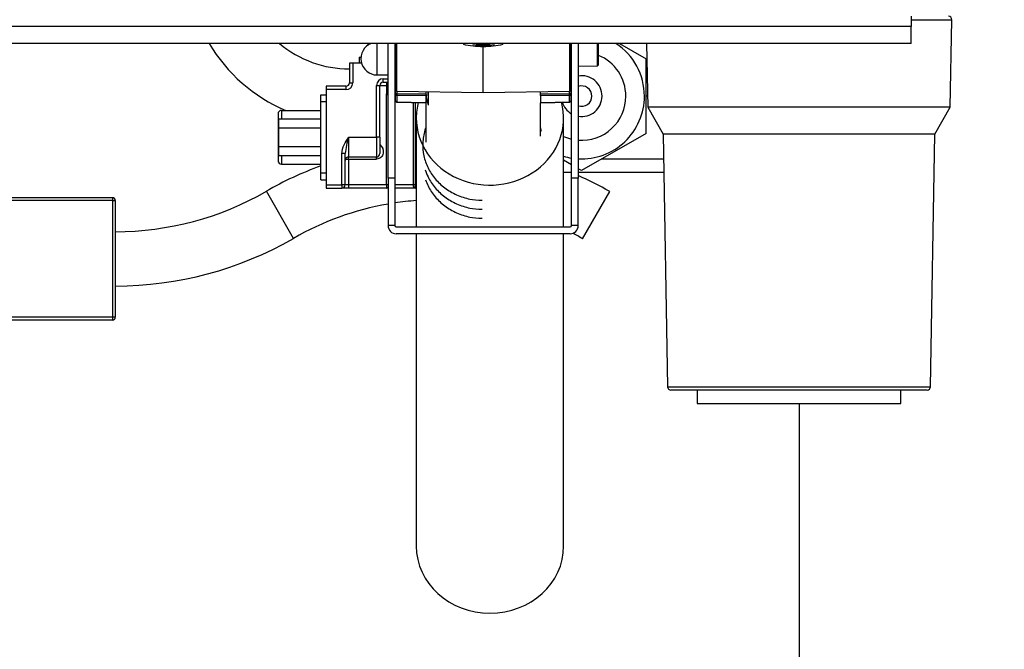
# Model space of a CAD drawing. Header units: millimetres. Extents: x -40 to 419, y 0 to 295.
# Tile 23 of 85: x 94 to 109, y 176 to 186. Entities that reach past the tile are written whole.
import ezdxf
from ezdxf.enums import TextEntityAlignment as Align

# ---------------------------------------------------------------- set-up
doc = ezdxf.new("R2010")
doc.units = ezdxf.units.MM
doc.layers.add('BW4C_TWINTOWER_H', color=7, linetype='Continuous')
doc.layers.add('Standard', color=7, linetype='Continuous')
doc.styles.add('SEACAD_Arial', font='arial.ttf')
doc.dimstyles.new('ISO_(mm)', dxfattribs={"dimtxt": 3, "dimasz": 3, "dimexe": 1.5, "dimexo": 0, "dimgap": 0.75, "dimtad": 1, "dimdec": 0, "dimlfac": 10, "dimtxsty": 'SEACAD_Arial', "dimblk1": '_SE_FILLED', "dimblk2": '_SE_FILLED', "dimsah": 1, "dimcen": 1.5, "dimadec": 0, "dimazin": 0, "dimtfac": 0.5, "dimtmove": 0, "dimatfit": 3, "dimfxl": 1, "dimarcsym": 0})

# ---------------------------------------------------------------- blocks, each defined once
blk = doc.blocks.new('SE1')
at = {"layer": 'BW4C_TWINTOWER_H', "color": 7, "linetype": 'Continuous'}
for p, q in [((107.45, 185.604), (107.45, 185.455)), ((107.45, 185.553), (108.049, 185.553)), ((108.027, 184.264), (108.049, 185.553)), ((108.027, 184.264), (108.049, 185.553)), ((107.45, 185.455), (87.25, 185.455)), ((107.45, 185.453), (87.25, 185.453)), ((107.45, 185.455), (107.45, 185.453)), ((107.45, 185.204), (107.45, 185.453)), ((107.45, 185.204), (87.25, 185.204)), ((99.45, 185.204), (99.45, 185.175)), ((99.47, 185.204), (99.47, 185.187)), ((99.59, 184.74), (99.59, 185.204)), ((99.75, 183.224), (99.75, 185.204)), ((99.85, 185.204), (99.85, 183.224)), ((99.86, 185.204), (99.86, 184.522)), ((99.88, 184.502), (99.88, 185.204)), ((101.15, 185.204), (101.15, 185.198)), ((101.15, 184.48), (101.15, 185.16)), ((102.42, 185.204), (102.42, 184.502)), ((102.44, 184.522), (102.44, 185.204)), ((102.45, 183.224), (102.45, 185.204)), ((102.55, 185.204), (102.55, 183.224)), ((102.83, 185.204), (102.83, 184.877)), ((102.85, 184.897), (102.85, 185.204)), ((103.158, 185.204), (103.55, 184.978)), ((103.557, 185.204), (103.573, 184.264)), ((99.325, 185.004), (99.325, 184.914)), ((99.325, 185.004), (99.351, 185.004)), ((103.55, 183.881), (103.55, 184.978)), ((99.23, 184.914), (99.18, 184.914)), ((99.18, 184.914), (99.18, 184.624)), ((99.18, 184.829), (99.18, 184.619)), ((99.18, 184.829), (99.18, 184.829)), ((99.359, 184.914), (99.23, 184.914)), ((99.23, 184.914), (99.23, 184.624)), ((102.44, 184.87), (102.45, 184.87)), ((102.55, 184.872), (102.83, 184.877)), ((99.59, 184.74), (99.75, 184.74)), ((99.68, 184.684), (99.75, 184.684)), ((99.68, 184.634), (99.68, 184.684)), ((99.85, 184.74), (99.86, 184.74)), ((99.85, 184.684), (99.86, 184.684)), ((98.84, 184.574), (98.84, 184.524)), ((99.13, 184.574), (98.84, 184.574)), ((98.84, 184.524), (98.84, 183.124)), ((99.13, 184.524), (98.84, 184.524)), ((99.13, 184.574), (99.13, 184.524)), ((99.18, 184.624), (99.23, 184.624)), ((99.58, 183.824), (99.58, 184.584)), ((99.58, 184.584), (99.63, 184.584)), ((99.63, 184.584), (99.725, 184.584)), ((99.63, 183.824), (99.63, 184.584)), ((99.68, 184.634), (99.75, 184.634)), ((99.725, 184.634), (99.725, 184.464)), ((99.85, 184.634), (99.86, 184.634)), ((99.86, 184.458), (99.86, 184.522)), ((102.44, 184.522), (102.44, 184.458)), ((98.76, 184.349), (98.76, 184.449)), ((98.76, 184.449), (98.84, 184.449)), ((99.75, 184.464), (99.725, 184.464)), ((99.725, 183.124), (99.725, 184.464)), ((99.86, 184.464), (99.85, 184.464)), ((99.86, 184.362), (99.86, 184.458)), ((99.88, 184.502), (99.88, 184.466)), ((99.88, 184.502), (101.15, 184.48)), ((99.88, 184.466), (100.305, 184.463)), ((99.88, 184.44), (99.88, 184.344)), ((100.306, 184.436), (99.88, 184.44)), ((100.305, 184.494), (100.305, 184.467)), ((100.306, 184.436), (100.306, 184.334)), ((100.333, 184.479), (100.343, 184.479)), ((100.333, 184.442), (100.343, 184.442)), ((100.335, 184.494), (100.335, 184.482)), ((100.343, 184.482), (100.335, 184.482)), ((100.335, 184.477), (100.335, 184.465)), ((100.343, 184.465), (100.335, 184.465)), ((100.335, 184.465), (100.335, 184.444)), ((100.335, 184.442), (100.335, 184.444)), ((100.343, 184.444), (100.335, 184.444)), ((100.343, 184.294), (100.343, 184.494)), ((101.15, 184.48), (102.42, 184.502)), ((101.995, 184.467), (101.995, 184.494)), ((101.995, 184.463), (102.42, 184.466)), ((102.42, 184.44), (101.995, 184.436)), ((101.995, 184.436), (101.995, 184.334)), ((102.42, 184.466), (102.42, 184.502)), ((102.42, 184.344), (102.42, 184.44)), ((102.44, 184.458), (102.44, 184.362)), ((103.571, 184.429), (103.55, 184.429)), ((98.76, 183.299), (98.76, 184.349)), ((98.76, 184.349), (98.84, 184.349)), ((99.88, 184.344), (100.306, 184.334)), ((99.88, 184.342), (100.305, 184.332)), ((100.119, 184.337), (100.119, 183.124)), ((100.155, 183.124), (100.155, 184.336)), ((100.305, 184.332), (100.305, 183.753)), ((101.995, 184.334), (102.42, 184.344)), ((101.995, 184.332), (102.421, 184.342)), ((101.995, 183.841), (101.995, 184.332)), ((108.027, 184.264), (103.573, 184.264)), ((103.573, 184.264), (103.8, 183.871)), ((107.8, 183.871), (108.027, 184.264)), ((107.8, 183.871), (108.027, 184.264)), ((98.13, 184.169), (98.13, 184.034)), ((98.14, 184.096), (98.76, 184.096)), ((98.14, 183.96), (98.14, 184.096)), ((98.18, 184.219), (98.76, 184.219)), ((98.18, 184.219), (98.18, 184.096)), ((100.165, 184.107), (100.165, 182.504)), ((102.335, 182.504), (102.335, 184.107)), ((98.13, 184.034), (98.13, 183.575)), ((98.14, 183.96), (98.76, 183.96)), ((98.14, 183.689), (98.14, 183.96)), ((99.17, 183.824), (99.58, 183.824)), ((99.17, 183.824), (99.17, 183.534)), ((99.58, 183.824), (99.58, 183.534)), ((99.63, 183.824), (99.58, 183.824)), ((99.63, 183.824), (99.63, 183.584)), ((103.55, 183.881), (102.6, 183.332)), ((107.8, 183.871), (103.8, 183.871)), ((103.8, 183.871), (103.865, 180.153)), ((107.735, 180.153), (107.8, 183.871)), ((107.735, 180.153), (107.8, 183.871)), ((98.14, 183.689), (98.76, 183.689)), ((98.14, 183.553), (98.14, 183.689)), ((98.13, 183.575), (98.13, 183.479)), ((98.14, 183.553), (98.76, 183.553)), ((98.18, 183.553), (98.18, 183.429)), ((99.07, 183.124), (99.07, 183.583)), ((99.12, 183.583), (99.07, 183.583)), ((99.12, 183.124), (99.12, 183.583)), ((99.17, 183.502), (99.17, 183.534)), ((99.17, 183.534), (99.58, 183.534)), ((99.58, 183.502), (99.58, 183.534)), ((98.18, 183.429), (98.76, 183.429)), ((99.124, 183.502), (99.17, 183.502)), ((99.17, 183.502), (99.58, 183.502)), ((99.17, 183.502), (99.17, 183.124)), ((102.451, 183.418), (102.335, 183.485)), ((102.6, 183.332), (102.551, 183.361)), ((102.898, 183.504), (103.807, 183.504)), ((98.76, 183.199), (98.76, 183.299)), ((98.76, 183.299), (98.84, 183.299)), ((99.85, 183.224), (99.75, 183.224)), ((99.75, 183.224), (99.75, 182.524)), ((99.85, 183.224), (99.85, 182.524)), ((102.45, 183.304), (102.335, 183.304)), ((102.55, 183.224), (102.45, 183.224)), ((102.45, 182.524), (102.45, 183.224)), ((103.81, 183.304), (102.55, 183.304)), ((102.55, 182.524), (102.55, 183.224)), ((98.76, 183.199), (98.84, 183.199)), ((98.84, 183.124), (98.84, 183.074)), ((98.84, 183.124), (99.07, 183.124)), ((98.84, 183.074), (99.07, 183.074)), ((99.12, 183.124), (99.07, 183.124)), ((99.07, 183.124), (99.07, 183.074)), ((99.17, 183.074), (99.07, 183.074)), ((99.17, 183.124), (99.12, 183.124)), ((99.725, 183.124), (99.17, 183.124)), ((99.17, 183.124), (99.17, 183.074)), ((99.725, 183.074), (99.17, 183.074)), ((99.725, 183.124), (99.725, 183.074)), ((99.75, 183.124), (99.725, 183.124)), ((99.75, 183.074), (99.725, 183.074)), ((100.119, 183.124), (99.85, 183.124)), ((100.155, 183.074), (99.85, 183.074)), ((100.155, 183.124), (100.119, 183.124)), ((100.165, 183.124), (100.155, 183.124)), ((100.155, 183.074), (100.155, 183.124)), ((100.165, 183.074), (100.155, 183.074)), ((95.695, 182.934), (94.035, 182.934)), ((95.695, 182.934), (95.695, 182.894)), ((98.359, 182.336), (97.959, 183.029)), ((102.614, 182.331), (103.014, 183.023)), ((95.695, 182.894), (94.035, 182.894)), ((95.695, 182.894), (95.695, 181.174)), ((95.695, 182.894), (95.735, 182.894)), ((95.735, 182.894), (95.735, 181.174)), ((99.85, 182.524), (99.75, 182.524)), ((99.87, 182.504), (102.43, 182.504)), ((102.55, 182.524), (102.45, 182.524)), ((102.43, 182.404), (99.87, 182.404)), ((100.165, 182.404), (100.165, 177.807)), ((102.335, 177.807), (102.335, 182.404)), ((95.695, 181.174), (93.575, 181.174)), ((95.695, 181.134), (93.575, 181.134)), ((95.735, 181.174), (95.695, 181.174)), ((95.695, 181.174), (95.695, 181.134)), ((103.865, 180.153), (107.735, 180.153)), ((107.685, 180.104), (103.915, 180.104)), ((104.3, 180.104), (104.3, 179.904)), ((107.3, 179.904), (107.3, 180.104)), ((107.3, 179.904), (107.3, 180.104)), ((104.3, 179.904), (107.3, 179.904))]:
    blk.add_line(p, q, dxfattribs=at)
for centre, radius, start, end in [((107.999, 185.554), 0.05, 359, 90), ((99.18, 186.429), 2.4, 210.6902, 247.0452), ((99.18, 186.429), 1.6, 229.9599, 270), ((99.59, 184.98), 0.24, 110.544, 270), ((101.148, 186.49), 1.33, 257.2736, 270.1113), ((101.15, 186.458), 1.28, 263.1624, 269.9945), ((101.15, 186.462), 1.274, 265.4502, 270.0107), ((101.15, 186.458), 1.26, 267.9695, 270.0103), ((101.903, 185.188), 0.753, 179.2432, 180.7568), ((101.15, 186.458), 1.26, 269.9897, 272.0305), ((101.153, 186.489), 1.329, 269.8776, 282.7238), ((101.15, 186.462), 1.274, 269.9897, 274.7411), ((101.15, 186.458), 1.28, 270.0055, 277.5293), ((102.6, 184.429), 0.924, 0, 57.0364), ((102.6, 184.429), 0.65, 0, 67.3801), ((102.83, 184.897), 0.02, 271, 0), ((99.68, 184.584), 0.1, 90, 180), ((102.6, 184.429), 0.3, 120, 122.231), ((102.6, 184.429), 0.3, 0, 99.5941), ((99.13, 184.624), 0.1, 270, 0), ((99.13, 184.624), 0.05, 270, 0), ((99.68, 184.584), 0.05, 90, 180), ((99.88, 184.522), 0.02, 180, 269), ((102.42, 184.522), 0.02, 271, 0), ((102.6, 184.429), 0.15, 0, 109.4712), ((99.9, 184.616), 0.231, 220.8657, 229.5932), ((99.9, 184.616), 0.231, 257.5217, 260.0461), ((163.515, 185.274), 63.215, 180.73533, 180.7596), ((38.786, 185.274), 63.215, 359.2404, 359.26467), ((102.6, 184.429), 0.15, 250.5288, 0), ((102.6, 184.429), 0.924, 266.8973, 0), ((102.6, 184.429), 0.65, 265.5883, 0), ((102.6, 184.429), 0.3, 260.4059, 0), ((99.88, 184.362), 0.02, 180, 268.6613), ((102.6, 184.429), 0.3, 197.3492, 240), ((102.42, 184.362), 0.02, 271.3387, 0), ((98.18, 184.169), 0.05, 90, 180), ((100.303, 183.464), 1.189, 162.3378, 174.2243), ((102.6, 184.429), 0.65, 245.94, 256.6576), ((99.17, 183.484), 0.05, 90, 180), ((99.58, 183.584), 0.05, 270, 0), ((102.6, 184.429), 0.924, 253.3293, 260.6549), ((100.481, 178.654), 5.05, 109.925, 119.9609), ((98.18, 183.479), 0.05, 180, 270), ((100.481, 178.654), 5.05, 59.9006, 65.8182), ((99.07, 183.124), 0.05, 270, 0), ((95.695, 182.894), 0.04, 0, 90), ((95.735, 186.887), 4.453, 270, 299.9609), ((100.481, 178.654), 4.25, 99.9051, 119.9609), ((100.481, 178.654), 4.25, 94.2656, 98.5394), ((99.87, 182.524), 0.12, 180, 270), ((99.87, 182.524), 0.02, 180, 270), ((102.43, 182.524), 0.12, 270, 0), ((102.43, 182.524), 0.02, 270, 0), ((100.481, 178.654), 4.25, 59.8819, 62.1165), ((95.735, 186.887), 5.253, 270, 299.9609), ((95.695, 181.174), 0.04, 270, 0), ((103.915, 180.154), 0.05, 181, 270), ((107.685, 180.154), 0.05, 270, 359), ((107.685, 180.154), 0.05, 270, 359)]:
    blk.add_arc(centre, radius, start, end, dxfattribs=at)
for centre, major_axis, ratio, start_param, end_param in [((99.88, 184.458), (-0.02, 0), 0.441506, 4.729842, 6.283185), ((99.88, 184.458), (0.02, 0), 0.897258, 3.141593, 4.694936), ((99.88, 184.458), (0.0002, 0.02), 0.023361, 1.113765, 2.684257), ((101.15, 184.518), (0.845, 0), 0.897258, 3.172674, 3.441946), ((102.42, 184.458), (0.02, 0), 0.441506, 0, 1.553343), ((102.42, 184.458), (-0.0002, 0.02), 0.023361, 3.598928, 5.16942), ((102.42, 184.458), (0.02, 0), 0.897258, 4.729842, 6.283185), ((99.88, 184.362), (0.02, 0), 0.897258, 3.141593, 4.694936), ((99.88, 184.362), (0.0005, 0.02), 0.007953, 3.141593, 3.59881), ((101.25, 184.107), (-1.085, 0), 0.910075, 0, 3.379905), ((101.25, 184.107), (-1.085, 0), 0.910075, 6.049711, 6.283185), ((102.42, 184.362), (0.02, 0), 0.897258, 4.729842, 6.283185), ((102.42, 184.362), (-0.0005, 0.02), 0.007953, 2.684376, 3.141593), ((98.18, 184.034), (0.05, 0), 0.173648, 3.141593, 3.785094), ((98.18, 183.575), (0.05, 0), 0.173648, 3.141593, 3.785094), ((99.725, 183.124), (0, -0.05), 0.715773, 0, 0.762944), ((100.155, 183.124), (0, 0.05), 0.715773, 1.570796, 3.141593), ((101.25, 177.807), (1.085, 0), 0.910075, 3.141593, 6.283185)]:
    blk.add_ellipse(centre, major_axis=major_axis, ratio=ratio, start_param=start_param, end_param=end_param, dxfattribs=at)
for points, knots in [([(100.302, 183.955), (100.299, 183.946), (100.276, 183.875), (100.253, 183.74), (100.269, 183.55), (100.332, 183.369), (100.438, 183.208), (100.582, 183.072), (100.755, 182.971), (100.946, 182.908), (101.066, 182.9), (101.133, 182.897)], [0.3608995, 0.3608995, 0.3608995, 0.3608995, 0.3736648, 0.4532436, 0.532349, 0.6112268, 0.690158, 0.7694263, 0.8491554, 0.9293247, 1, 1, 1, 1]), ([(102.011, 183.915), (102.007, 183.928), (102.003, 183.943), (101.997, 183.959), (101.996, 183.961)], [0.58357322, 0.58357322, 0.58357322, 0.58357322, 0.59876451, 0.60216342, 0.60216342, 0.60216342, 0.60216342]), ([(99.63, 183.716), (99.667, 183.686), (99.697, 183.61), (99.651, 183.521), (99.604, 183.502), (99.58, 183.502)], [0, 0, 0, 0, 0.5, 0.75, 1, 1, 1, 1]), ([(100.296, 183.346), (100.308, 183.31), (100.346, 183.215), (100.438, 183.075), (100.582, 182.94), (100.755, 182.839), (100.946, 182.775), (101.066, 182.768), (101.133, 182.764)], [0.5942821, 0.5942821, 0.5942821, 0.5942821, 0.6382886, 0.7117256, 0.7854761, 0.8596555, 0.9342443, 1, 1, 1, 1]), ([(100.302, 183.196), (100.313, 183.166), (100.35, 183.078), (100.438, 182.943), (100.582, 182.807), (100.755, 182.706), (100.946, 182.643), (101.066, 182.635), (101.133, 182.632)], [0.6011764, 0.6011764, 0.6011764, 0.6011764, 0.6382886, 0.7117256, 0.7854761, 0.8596555, 0.9342443, 1, 1, 1, 1])]:
    blk.add_open_spline(points, degree=3, knots=knots, dxfattribs=at)
blk.add_open_spline([(99.07, 183.583), (99.07, 183.628), (99.099, 183.714), (99.146, 183.787), (99.17, 183.824)], degree=3, dxfattribs=at)
blk = doc.blocks.new('DMBLK2')
at = {"layer": 'Standard', "linetype": 'Continuous'}
for points in [[(82.95, 163.663), (85.95, 164.163), (82.95, 164.663)], [(91.9, 163.663), (91.9, 164.663), (88.9, 164.163)]]:
    blk.add_hatch(color=7, dxfattribs=at).paths.add_polyline_path(points)
at = {"layer": 'Standard', "color": 7, "linetype": 'Continuous'}
for p, q in [((85.95, 189.754), (85.95, 162.663)), ((88.9, 179.904), (88.9, 162.663)), ((94.9, 164.163), (73.295, 164.163))]:
    blk.add_line(p, q, dxfattribs=at)
at = {"layer": 'Standard', "color": 7, "linetype": 'Continuous', "style": 'SEACAD_Arial'}
blk.add_text('29,5', height=3, dxfattribs=at).set_placement((74.345, 167.913), align=Align.TOP_LEFT)
blk = doc.blocks.new('_SE_FILLED')
at = {"color": 0}
blk.add_line((0, 0), (-1, 0), dxfattribs=at)
blk.add_solid([(0, 0), (-1, -0.1665), (-1, 0.1665), (0, 0)], dxfattribs=at)
blk = doc.blocks.new('DMBLK3')
at = {"layer": 'Standard', "linetype": 'Continuous'}
for points in [[(91.9, 163.663), (91.9, 164.663), (88.9, 164.163)], [(102.8, 163.663), (105.8, 164.163), (102.8, 164.663)]]:
    blk.add_hatch(color=7, dxfattribs=at).paths.add_polyline_path(points)
at = {"layer": 'Standard', "color": 7, "linetype": 'Continuous'}
for p, q in [((88.9, 179.904), (88.9, 162.663)), ((105.8, 179.904), (105.8, 162.663)), ((88.9, 164.163), (105.8, 164.163))]:
    blk.add_line(p, q, dxfattribs=at)
at = {"layer": 'Standard', "color": 7, "linetype": 'Continuous', "style": 'SEACAD_Arial'}
blk.add_text('169', height=3, dxfattribs=at).set_placement((93.828, 167.913), align=Align.TOP_LEFT)
blk = doc.blocks.new('DMBLK4')
at = {"layer": 'Standard', "linetype": 'Continuous'}
for points in [[(102.8, 163.663), (105.8, 164.163), (102.8, 164.663)], [(115.066, 163.663), (115.066, 164.663), (112.066, 164.163)]]:
    blk.add_hatch(color=7, dxfattribs=at).paths.add_polyline_path(points)
at = {"layer": 'Standard', "color": 7, "linetype": 'Continuous'}
for p, q in [((105.8, 179.904), (105.8, 162.663)), ((112.066, 179.904), (112.066, 162.663)), ((99.8, 164.163), (118.066, 164.163))]:
    blk.add_line(p, q, dxfattribs=at)
at = {"layer": 'Standard', "color": 7, "linetype": 'Continuous', "style": 'SEACAD_Arial'}
blk.add_text('63', height=3, dxfattribs=at).set_placement((106.585, 167.913), align=Align.TOP_LEFT)
blk = doc.blocks.new('DMBLK11')
at = {"layer": 'Standard', "linetype": 'Continuous'}
for points in [[(88.95, 154.663), (88.95, 155.663), (85.95, 155.163)], [(145.896, 154.663), (148.896, 155.163), (145.896, 155.663)]]:
    blk.add_hatch(color=7, dxfattribs=at).paths.add_polyline_path(points)
at = {"layer": 'Standard', "color": 7, "linetype": 'Continuous'}
for p, q in [((85.95, 189.754), (85.95, 153.663)), ((148.896, 189.854), (148.896, 153.663)), ((85.95, 155.163), (148.896, 155.163))]:
    blk.add_line(p, q, dxfattribs=at)
at = {"layer": 'Standard', "color": 7, "linetype": 'Continuous', "style": 'SEACAD_Arial'}
blk.add_text('629', height=3, dxfattribs=at).set_placement((113.901, 158.913), align=Align.TOP_LEFT)

msp = doc.modelspace()

# ---------------------------------------------------------------- block references
at = {"layer": 'Standard'}
msp.add_blockref('SE1', (0, 0), dxfattribs=at)

# ---------------------------------------------------------------- dimensions: what is measured, and where the dimension line sits
at = {"layer": 'Standard', "color": 7, "linetype": 'Continuous'}
dim = msp.add_linear_dim(base=(148.8961, 155.1633), p1=(85.9501, 189.7544), p2=(148.8961, 206.4344), text='\\A1;<>', dimstyle='ISO_(mm)', dxfattribs=at)
dim.commit()
dim.dimension.update_dxf_attribs({"geometry": 'DMBLK11', "text_midpoint": (117.4231, 155.1633), "dimtype": 160})
dim = msp.add_linear_dim(base=(85.9501, 164.1633), p1=(88.9001, 179.9044), p2=(85.9501, 189.7544), text='\\A1;<>', dimstyle='ISO_(mm)', override={"dimdec": 2}, dxfattribs=at)
dim.commit()
dim.dimension.update_dxf_attribs({"geometry": 'DMBLK2', "text_midpoint": (83.6129, 164.1633), "dimtype": 160})
dim = msp.add_linear_dim(base=(88.9001, 164.1633), p1=(88.9001, 179.9044), p2=(105.8001, 179.9044), angle=0, text='\\A1;<>', dimstyle='ISO_(mm)', override={"dimdec": 2}, dxfattribs=at)
dim.commit()
dim.dimension.update_dxf_attribs({"geometry": 'DMBLK3', "text_midpoint": (97.3501, 164.1633), "dimtype": 161})
dim = msp.add_linear_dim(base=(105.8001, 164.1633), p1=(105.8001, 179.9044), p2=(112.0661, 179.9044), angle=0, text='\\A1;<>', dimstyle='ISO_(mm)', dxfattribs=at)
dim.commit()
dim.dimension.update_dxf_attribs({"geometry": 'DMBLK4', "text_midpoint": (108.9331, 164.1633), "dimtype": 161})

doc.saveas('drawing.dxf')
